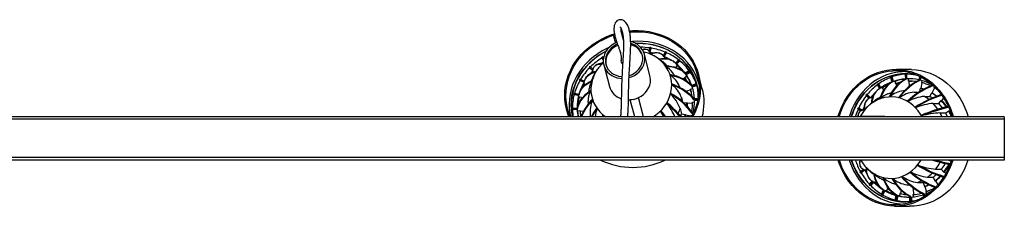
# Model space of a CAD drawing. Header units: millimetres. Extents: x 468 to 995, y 371 to 572.
# Tile 9 of 12: x 731 to 896, y 517 to 548. Entities that reach past the tile are written whole.
import ezdxf

# ---------------------------------------------------------------- set-up
doc = ezdxf.new("R2010")
doc.units = ezdxf.units.MM

msp = doc.modelspace()

# ---------------------------------------------------------------- linework, layer by layer
at = {"color": 7, "linetype": 'Continuous', "lineweight": 25}
for p, q in [((831.71, 546.07), (832.04, 544.81)), ((831.72, 546.06), (831.9, 546.09)), ((830.61, 545.78), (830.36, 545.71)), ((830.36, 545.71), (830.7, 544.4)), ((833.56, 544.65), (833.36, 544.63)), ((836.48, 538.96), (835.54, 542.53)), ((835.84, 543.36), (835.68, 543.39)), ((836.47, 543.7), (836.31, 543.07)), ((836.65, 543.67), (836.44, 542.9)), ((836.49, 542.85), (836.68, 543.56)), ((837.02, 542.75), (836.49, 542.85)), ((836.56, 542.58), (836.49, 542.85)), ((836.64, 542.53), (836.65, 542.52)), ((836.68, 543.56), (836.65, 543.67)), ((838.24, 542.64), (838.08, 542.7)), ((839.06, 542.97), (838.69, 542.32)), ((839.22, 542.9), (838.8, 542.19)), ((838.87, 542.14), (839.25, 542.78)), ((839.25, 542.78), (839.22, 542.9)), ((828.69, 541.22), (828.37, 541)), ((828.5, 541.95), (828.47, 542.06)), ((828.47, 542.06), (828.7, 541.75)), ((828.69, 541.69), (828.5, 541.95)), ((828.63, 542.16), (828.73, 542)), ((828.75, 542.1), (828.69, 542.06)), ((838.94, 541.87), (838.87, 542.14)), ((838.9, 541.81), (838.94, 541.87)), ((839.09, 541.8), (838.94, 541.87)), ((840.59, 541.19), (840.44, 541.31)), ((841.31, 541.64), (840.74, 541.06)), ((841.45, 541.54), (840.85, 540.94)), ((840.93, 540.88), (841.48, 541.42)), ((841.48, 541.42), (841.45, 541.54)), ((826.37, 540.25), (826.34, 540.36)), ((826.34, 540.36), (826.97, 539.87)), ((826.95, 539.79), (826.37, 540.25)), ((826.47, 540.49), (827, 540.05)), ((827.02, 539.54), (826.95, 539.79)), ((827.4, 540.69), (827.28, 540.57)), ((827.4, 539.57), (827.28, 539.38)), ((828.77, 540.75), (829.71, 537.18)), ((840.72, 540.34), (841, 540.61)), ((841, 540.61), (840.93, 540.88)), ((843.07, 539.82), (842.34, 539.36)), ((843.17, 539.68), (842.43, 539.24)), ((842.52, 539.16), (843.2, 539.57)), ((843.2, 539.57), (843.17, 539.68)), ((880.15, 539.98), (877.66, 540.02)), ((878.29, 539.61), (878.9, 539.71)), ((879.08, 539.24), (879.12, 538.37)), ((879.24, 539.25), (879.27, 538.38)), ((879.36, 539.25), (879.24, 539.25)), ((879.51, 539.25), (879.36, 539.25)), ((879.38, 538.45), (879.36, 539.25)), ((824.76, 538.14), (824.73, 538.25)), ((824.73, 538.25), (825.5, 537.93)), ((825.47, 537.84), (824.76, 538.14)), ((824.82, 538.4), (825.54, 538.08)), ((825.54, 537.57), (825.47, 537.84)), ((825.8, 538.64), (825.7, 538.49)), ((841.98, 538.43), (842.28, 538.6)), ((842.25, 538.69), (842.59, 538.9)), ((842.28, 538.6), (842.25, 538.69)), ((842.59, 538.9), (842.52, 539.16)), ((844.22, 537.61), (843.4, 537.34)), ((844.37, 538.47), (844.63, 537.91)), ((845.22, 536.78), (844.59, 539.19)), ((874.56, 537.62), (874.97, 536.88)), ((874.67, 537.62), (874.56, 537.62)), ((875.05, 536.94), (874.67, 537.62)), ((876.65, 538.73), (876.89, 537.9)), ((876.81, 538.78), (877.03, 537.95)), ((876.92, 538.78), (876.81, 538.78)), ((877.13, 538.02), (876.92, 538.78)), ((877.41, 538.01), (877.13, 538.02)), ((877.51, 537.63), (877.41, 538.01)), ((877.61, 537.63), (877.51, 537.63)), ((877.69, 537.3), (877.61, 537.63)), ((879.66, 538.44), (879.38, 538.45)), ((879.67, 538.04), (879.66, 538.44)), ((879.77, 538.04), (879.67, 538.04)), ((879.79, 537.2), (879.77, 538.04)), ((881.51, 538.87), (881.38, 538.18)), ((881.67, 538.8), (881.53, 538.14)), ((881.66, 538.21), (881.77, 538.74)), ((881.76, 536.89), (881.95, 537.79)), ((881.86, 537.81), (881.92, 538.14)), ((823.81, 536.03), (824.65, 535.89)), ((824.68, 536.01), (824.63, 535.81)), ((825.72, 537.5), (825.54, 537.57)), ((842.46, 536.38), (843.26, 536.63)), ((843.23, 536.72), (843.61, 536.84)), ((843.26, 536.63), (843.23, 536.72)), ((844.28, 537.46), (843.45, 537.2)), ((843.54, 537.11), (844.31, 537.34)), ((843.61, 536.84), (843.54, 537.11)), ((844.31, 537.34), (844.28, 537.46)), ((844.35, 537.2), (844.31, 537.34)), ((874.42, 537.52), (874.83, 536.81)), ((874.66, 536.7), (874.5, 536.59)), ((875.32, 536.94), (875.05, 536.94)), ((875.51, 536.6), (875.32, 536.94)), ((880.59, 536.23), (881.37, 536.22)), ((881.55, 536.34), (881.67, 536.89)), ((881.67, 536.89), (881.76, 536.89)), ((883.23, 535.51), (883.52, 536.12)), ((883.59, 537.48), (883.52, 537.33)), ((883.52, 536.12), (883.61, 536.11)), ((883.61, 536.11), (883.99, 536.91)), ((883.71, 537.37), (883.66, 537.25)), ((883.91, 536.95), (883.99, 537.12)), ((823.8, 535.75), (823.77, 535.87)), ((823.77, 535.87), (824.61, 535.74)), ((824.57, 535.64), (823.8, 535.75)), ((824.64, 535.37), (824.57, 535.64)), ((825.03, 535.31), (824.64, 535.37)), ((825.05, 535.22), (825.03, 535.31)), ((825.15, 535.2), (825.05, 535.22)), ((832.89, 534.94), (833.19, 534.95)), ((833.95, 532.1), (833.19, 534.96)), ((835.39, 532.1), (834.54, 535.32)), ((841.74, 535.35), (841.93, 534.59)), ((842.1, 534.45), (842.66, 534.49)), ((842.66, 534.49), (842.68, 534.4)), ((842.68, 534.4), (843.6, 534.46)), ((843.6, 534.56), (843.92, 534.58)), ((844.53, 535.17), (843.82, 535.11)), ((844.49, 535), (843.82, 534.96)), ((843.92, 534.85), (844.47, 534.89)), ((872.63, 534.83), (872.52, 534.69)), ((872.54, 535.71), (873.06, 535.18)), ((872.65, 535.84), (873.21, 535.25)), ((872.76, 535.84), (872.65, 535.84)), ((873.28, 535.3), (872.76, 535.84)), ((873.56, 535.29), (873.28, 535.3)), ((873.67, 535.42), (873.56, 535.29)), ((873.61, 535.24), (873.56, 535.29)), ((882.29, 535.52), (883.23, 535.51)), ((883.77, 534.34), (884.71, 534.33)), ((884.71, 534.33), (885.12, 534.83)), ((885.12, 534.83), (885.22, 534.83)), ((885.22, 534.83), (885.54, 535.22)), ((822.54, 533.38), (822.88, 532.1)), ((823.5, 533.54), (824.37, 533.6)), ((823.5, 533.38), (824.37, 533.45)), ((823.53, 533.26), (823.5, 533.38)), ((824.33, 533.33), (823.53, 533.26)), ((824.4, 533.06), (824.33, 533.33)), ((824.8, 533.1), (824.4, 533.06)), ((824.82, 533), (824.8, 533.1)), ((825.37, 533.05), (824.82, 533)), ((841.51, 533.52), (841.75, 532.61)), ((843.67, 532.65), (843.54, 532.67)), ((843.75, 532.8), (843.58, 532.82)), ((871.13, 533.41), (871.69, 533.09)), ((871.21, 533.57), (871.89, 533.16)), ((871.33, 533.57), (871.21, 533.57)), ((871.29, 532.71), (871.22, 532.57)), ((871.95, 533.2), (871.33, 533.57)), ((872.2, 533.68), (871.95, 533.2)), ((872.23, 533.19), (871.95, 533.2)), ((872.31, 533.25), (872.32, 533.26)), ((884.92, 532.76), (885.86, 532.75)), ((885.86, 532.75), (886.38, 533.12)), ((886.38, 533.12), (886.47, 533.11)), ((886.47, 533.11), (886.58, 533.19)), ((895.64, 532.1), (595.64, 532.1)), ((895.64, 531.7), (595.64, 531.7)), ((826.52, 532.36), (826.61, 532.1)), ((826.52, 532.36), (826.58, 532.1)), ((828.54, 532.1), (828.68, 532.41)), ((828.66, 532.1), (828.77, 532.34)), ((828.77, 532.34), (828.72, 532.1)), ((841.75, 532.61), (842.41, 532.5)), ((842.43, 532.43), (842.33, 532.1)), ((842.41, 532.5), (842.43, 532.41)), ((842.43, 532.41), (843.3, 532.26)), ((843.32, 532.35), (843.5, 532.31)), ((875.7, 532.14), (872.01, 532.2)), ((895.64, 532.1), (895.64, 531.7)), ((895.64, 531.7), (895.64, 525.3)), ((895.64, 525.3), (595.64, 525.3)), ((895.64, 524.9), (595.64, 524.9)), ((886.4, 524.9), (886.69, 524.73)), ((886.68, 524.74), (886.76, 524.9)), ((886.69, 524.73), (886.79, 524.73)), ((886.85, 524.9), (886.78, 524.73)), ((886.79, 524.73), (886.8, 524.73)), ((895.64, 525.3), (895.64, 524.9)), ((871.53, 522.91), (872.1, 523.31)), ((871.59, 523.86), (871.67, 523.72)), ((871.62, 522.75), (872.27, 523.23)), ((872.33, 523.19), (871.74, 522.75)), ((872.59, 523.18), (872.33, 523.19)), ((872.68, 523.56), (872.82, 523.4)), ((884.19, 523.37), (885.12, 523.35)), ((885.12, 523.35), (885.57, 522.9)), ((885.57, 522.9), (885.67, 522.89)), ((885.67, 522.89), (885.89, 522.67)), ((871.74, 522.75), (871.62, 522.75)), ((873.1, 520.76), (873.6, 521.37)), ((873.13, 521.77), (873.26, 521.64)), ((873.22, 520.64), (873.74, 521.29)), ((873.82, 521.23), (873.34, 520.64)), ((874.09, 521.23), (873.82, 521.23)), ((874.22, 521.38), (874.09, 521.23)), ((882.1, 521.13), (882.25, 521.19)), ((882.8, 522.03), (883.74, 522.02)), ((883.74, 522.02), (884.07, 521.45)), ((884.07, 521.45), (884.17, 521.45)), ((884.17, 521.45), (884.56, 520.77)), ((873.34, 520.64), (873.22, 520.64)), ((875.11, 519.15), (875.48, 519.92)), ((875.26, 519.07), (875.61, 519.84)), ((875.37, 519.98), (875.54, 519.88)), ((875.7, 519.78), (875.38, 519.07)), ((875.98, 519.78), (875.7, 519.78)), ((876.14, 520.13), (875.98, 519.78)), ((876.23, 520.13), (876.14, 520.13)), ((876.27, 520.22), (876.23, 520.13)), ((878.4, 519.86), (878.3, 519.31)), ((879.38, 520.77), (879.74, 520.8)), ((879.38, 520.77), (879.78, 520.76)), ((880.34, 520.29), (880.35, 520.07)), ((880.35, 520.08), (880.59, 520.1)), ((880.35, 520.07), (880.44, 520.07)), ((880.44, 520.07), (880.49, 519.13)), ((881.17, 521.15), (882.1, 521.13)), ((882.1, 521.13), (882.29, 520.48)), ((882.29, 520.48), (882.39, 520.48)), ((882.39, 520.48), (882.64, 519.61)), ((882.55, 519.58), (882.63, 519.3)), ((875.38, 519.07), (875.26, 519.07)), ((877.43, 518.18), (877.6, 519.03)), ((877.59, 518.14), (877.75, 519)), ((877.71, 518.14), (877.59, 518.14)), ((877.85, 518.93), (877.71, 518.14)), ((878.13, 518.92), (877.85, 518.93)), ((878.2, 519.31), (878.13, 518.92)), ((878.3, 519.31), (878.2, 519.31)), ((879.89, 517.97), (879.86, 518.8)), ((880.05, 517.99), (880.01, 518.8)), ((880.13, 518.73), (880.17, 518.01)), ((880.39, 519.13), (880.41, 518.75)), ((882.22, 518.78), (882.1, 519.22)), ((882.36, 518.87), (882.25, 519.28)), ((882.38, 519.21), (882.46, 518.94)), ((877.32, 517.22), (879.81, 517.18))]:
    msp.add_line(p, q, dxfattribs=at)
at = {"color": 7, "linetype": 'Continuous', "lineweight": 25, "flags": 128}
for points in [[(822.54, 533.38), (822.37, 534.16), (822.27, 534.95), (822.24, 535.75), (822.28, 536.55), (822.39, 537.35), (822.57, 538.14), (822.82, 538.92), (823.13, 539.69), (823.51, 540.43), (823.95, 541.15), (824.45, 541.84), (825, 542.49), (825.61, 543.11), (826.26, 543.68), (826.97, 544.21), (827.71, 544.69), (828.49, 545.12), (829.3, 545.49), (830.13, 545.81), (830.55, 545.94)], [(831.72, 546.24), (831.86, 546.27), (831.87, 546.27)], [(833.06, 546.44), (833.63, 546.48), (834.52, 546.49), (835.4, 546.44), (836.27, 546.32), (837.13, 546.14), (837.96, 545.91), (838.76, 545.61), (839.54, 545.26), (840.27, 544.85), (840.97, 544.39), (841.62, 543.87), (842.22, 543.32), (842.76, 542.71), (843.25, 542.07), (843.68, 541.39), (844.05, 540.69), (844.35, 539.95), (844.59, 539.19), (844.76, 538.41), (844.86, 537.63), (844.89, 536.83), (844.85, 536.03), (844.74, 535.23), (844.56, 534.43), (844.31, 533.65), (844, 532.89), (843.62, 532.14), (843.6, 532.1)], [(833.09, 546.26), (833.49, 546.29), (834.39, 546.31), (835.27, 546.27), (836.15, 546.16), (837.01, 545.99), (837.85, 545.75), (838.66, 545.45), (839.43, 545.1), (840.17, 544.69), (840.87, 544.22), (841.52, 543.71), (842.12, 543.14), (842.66, 542.53), (843.14, 541.88), (843.57, 541.2), (843.92, 540.48), (844.22, 539.74), (844.44, 538.97), (844.59, 538.19), (844.67, 537.39), (844.68, 536.59), (844.62, 535.78), (844.49, 534.98), (844.29, 534.19), (844.01, 533.41), (843.67, 532.65), (843.38, 532.1)], [(823.2, 532.1), (823.04, 532.51), (822.78, 533.26), (822.6, 534.04), (822.49, 534.83), (822.44, 535.63), (822.47, 536.44), (822.58, 537.24), (822.75, 538.04), (822.99, 538.82), (823.3, 539.59), (823.68, 540.34), (824.12, 541.06), (824.62, 541.76), (825.18, 542.41), (825.79, 543.03), (826.45, 543.6), (827.16, 544.13), (827.91, 544.6), (828.7, 545.03), (829.52, 545.39), (830.36, 545.7)], [(830.96, 544.51), (830.89, 544.48), (830.44, 544.27), (830.03, 544), (829.66, 543.68), (829.34, 543.32), (829.08, 542.93), (828.88, 542.51), (828.75, 542.07), (828.69, 541.63), (828.69, 541.18), (828.77, 540.75), (828.92, 540.33), (829.13, 539.94), (829.41, 539.58), (829.74, 539.26), (830.12, 539), (830.54, 538.78), (830.99, 538.63), (831.47, 538.53), (831.78, 538.51)], [(831.06, 544.21), (830.79, 544.09), (830.39, 543.85), (830.02, 543.57), (829.71, 543.24), (829.45, 542.88), (829.25, 542.49), (829.11, 542.09), (829.04, 541.67), (829.05, 541.25), (829.12, 540.84), (829.26, 540.44), (829.46, 540.08), (829.73, 539.75), (830.05, 539.46), (830.41, 539.22), (830.82, 539.03), (831.25, 538.9), (831.71, 538.84), (831.8, 538.83)], [(844.66, 537.53), (844.62, 537.69), (844.38, 538.44), (844.07, 539.17), (843.69, 539.87), (843.26, 540.54), (842.76, 541.17), (842.2, 541.76), (841.59, 542.3), (840.93, 542.8), (840.23, 543.24), (839.48, 543.63), (838.7, 543.96), (837.89, 544.23), (837.06, 544.44), (836.2, 544.59), (835.33, 544.67), (834.45, 544.7), (833.56, 544.65)], [(834.05, 544.36), (834.44, 544.37), (835.3, 544.35), (836.16, 544.27), (837, 544.12), (837.82, 543.91), (838.61, 543.64), (839.37, 543.31), (840.1, 542.92), (840.78, 542.48), (841.42, 541.99), (842.01, 541.45), (842.55, 540.87), (843.03, 540.25), (843.45, 539.59), (843.8, 538.9), (844.09, 538.18), (844.32, 537.44), (844.47, 536.68), (844.55, 535.91), (844.57, 535.43)], [(844.55, 535.32), (844.54, 535.89), (844.45, 536.66), (844.3, 537.42), (844.08, 538.16), (843.79, 538.88), (843.43, 539.57), (843.01, 540.23), (842.54, 540.85), (842, 541.43), (841.41, 541.97), (840.77, 542.46), (840.09, 542.9), (839.36, 543.28), (838.6, 543.61), (837.81, 543.88), (836.99, 544.09), (836.16, 544.24), (835.3, 544.33), (834.44, 544.35), (834.09, 544.34)], [(829.63, 543.65), (829.3, 543.5), (828.51, 543.09), (827.76, 542.63), (827.05, 542.11), (826.39, 541.55), (825.77, 540.95), (825.21, 540.31), (824.71, 539.63), (824.26, 538.92), (823.88, 538.18), (823.56, 537.42), (823.31, 536.65), (823.13, 535.86), (823.02, 535.06), (822.98, 534.27), (823.01, 533.47), (823.12, 532.69), (823.24, 532.1)], [(823.61, 532.1), (823.51, 532.55), (823.39, 533.32), (823.34, 534.09), (823.36, 534.87), (823.46, 535.65), (823.62, 536.43), (823.85, 537.19), (824.15, 537.94), (824.51, 538.67), (824.94, 539.37), (825.42, 540.04), (825.97, 540.67), (826.56, 541.27), (827.21, 541.82), (827.9, 542.33), (828.63, 542.79), (829.17, 543.08)], [(829.14, 543.03), (828.64, 542.76), (827.91, 542.31), (827.22, 541.8), (826.58, 541.25), (825.98, 540.65), (825.44, 540.02), (824.96, 539.35), (824.53, 538.65), (824.17, 537.92), (823.87, 537.18), (823.64, 536.42), (823.48, 535.64), (823.39, 534.87), (823.36, 534.09), (823.41, 533.31), (823.53, 532.55), (823.64, 532.08)], [(831.13, 544.01), (830.84, 543.88), (830.44, 543.65), (830.08, 543.37), (829.76, 543.04), (829.5, 542.68), (829.3, 542.29), (829.17, 541.88), (829.1, 541.46), (829.1, 541.04), (829.15, 540.73)], [(833, 538.65), (833.42, 538.79), (833.87, 539.01), (834.28, 539.28), (834.65, 539.59), (834.97, 539.95), (835.23, 540.34), (835.43, 540.76), (835.56, 541.2), (835.63, 541.65), (835.62, 542.09), (835.54, 542.53)], [(836.99, 532.1), (837.48, 532.43), (838.01, 532.86), (838.49, 533.34), (838.91, 533.86), (839.28, 534.41), (839.58, 534.99), (839.82, 535.59), (839.99, 536.2), (840.09, 536.83), (840.12, 537.46), (840.08, 538.08), (839.96, 538.69), (839.78, 539.28), (839.53, 539.85), (839.21, 540.39), (838.83, 540.9), (838.4, 541.36), (837.91, 541.78), (837.37, 542.14), (836.79, 542.46), (836.17, 542.71), (835.52, 542.91), (835.4, 542.94)], [(838.8, 542.19), (838.61, 542.4), (838.38, 542.56), (838.14, 542.67), (837.88, 542.74), (837.59, 542.76), (837.29, 542.73), (836.97, 542.65), (836.64, 542.53)], [(828.69, 541.17), (828.48, 540.97), (828.03, 540.47), (827.63, 539.94), (827.3, 539.37), (827.03, 538.78), (826.82, 538.18), (826.69, 537.55), (826.62, 536.93), (826.63, 536.3), (826.71, 535.69), (826.86, 535.08), (827.07, 534.5), (827.36, 533.94), (827.71, 533.42), (828.12, 532.94), (828.58, 532.5), (829.09, 532.1), (829.1, 532.1)], [(826.97, 539.87), (827.02, 540.12), (827.11, 540.35), (827.24, 540.53), (827.41, 540.68), (827.61, 540.8), (827.85, 540.87), (828.12, 540.91), (828.43, 540.91)], [(833.01, 538.98), (833.09, 539.01), (833.52, 539.19), (833.93, 539.42), (834.29, 539.7), (834.6, 540.03), (834.86, 540.39), (835.06, 540.78), (835.2, 541.19), (835.27, 541.61), (835.26, 542.03), (835.19, 542.44)], [(840.44, 541.31), (840.21, 541.46), (839.91, 541.61), (839.58, 541.72), (839.22, 541.79), (838.83, 541.81), (838.41, 541.79), (837.97, 541.73)], [(840.85, 540.94), (840.61, 541.18), (840.33, 541.37), (840.02, 541.52), (839.69, 541.64), (839.32, 541.7), (838.92, 541.73), (838.5, 541.72), (838.05, 541.66)], [(839.81, 541.65), (839.32, 541.92), (838.87, 542.14)], [(825.5, 537.93), (825.58, 538.22), (825.71, 538.5), (825.88, 538.75), (826.1, 538.97), (826.36, 539.16), (826.67, 539.32), (827.02, 539.46), (827.4, 539.57)], [(826.95, 539.79), (826.54, 539.35), (826.52, 539.33)], [(842.34, 539.36), (842.07, 539.63), (841.75, 539.87), (841.4, 540.07), (841.01, 540.24), (840.58, 540.37), (840.12, 540.47), (839.62, 540.54), (839.09, 540.56)], [(842.43, 539.24), (842.16, 539.51), (841.84, 539.75), (841.48, 539.95), (841.09, 540.13), (840.66, 540.27), (840.19, 540.37), (839.69, 540.44), (839.15, 540.48)], [(867.87, 532.1), (867.92, 532.28), (868.21, 533.12), (868.56, 533.92), (868.95, 534.7), (869.41, 535.44), (869.91, 536.13), (870.46, 536.78), (871.05, 537.38), (871.68, 537.93), (872.35, 538.41), (873.05, 538.84), (873.78, 539.2), (874.52, 539.5), (875.29, 539.74), (876.07, 539.9), (876.86, 539.99), (877.66, 540.02), (878.45, 539.97), (879.24, 539.85), (880.02, 539.67), (880.78, 539.41), (881.52, 539.09), (882.23, 538.71), (882.92, 538.26), (883.57, 537.75), (884.19, 537.19), (884.76, 536.57), (885.29, 535.91), (885.77, 535.2), (886.2, 534.45), (886.58, 533.66), (886.9, 532.84), (887.14, 532.1)], [(868.06, 532.1), (868.06, 532.1), (868.34, 532.95), (868.68, 533.76), (869.08, 534.54), (869.53, 535.29), (870.03, 535.99), (870.58, 536.64), (871.18, 537.24), (871.81, 537.79), (872.48, 538.27), (873.19, 538.7), (873.92, 539.06), (874.68, 539.35), (875.45, 539.57), (876.24, 539.72), (877.03, 539.8), (877.83, 539.81), (878.63, 539.75), (879.42, 539.61), (880.19, 539.41), (880.95, 539.13), (881.69, 538.79), (882.4, 538.38), (883.07, 537.9), (883.72, 537.37), (884.32, 536.78), (884.88, 536.14), (885.39, 535.45), (885.84, 534.72), (886.25, 533.95), (886.6, 533.14), (886.89, 532.3), (886.95, 532.1)], [(879.28, 539.64), (879.11, 539.64), (878.32, 539.61), (877.54, 539.51), (876.76, 539.34), (876, 539.09), (875.26, 538.78), (874.54, 538.41), (873.86, 537.97), (873.2, 537.46), (872.59, 536.91), (872.01, 536.29), (871.48, 535.63), (871, 534.92), (870.57, 534.17), (870.2, 533.39), (869.89, 532.57), (869.73, 532.1)], [(870.07, 532.1), (870.19, 532.46), (870.5, 533.26), (870.87, 534.03), (871.29, 534.76), (871.77, 535.45), (872.29, 536.1), (872.86, 536.69), (873.46, 537.23), (874.11, 537.72), (874.79, 538.14), (875.49, 538.5), (876.22, 538.8), (876.97, 539.02), (877.73, 539.18), (878.5, 539.27), (879.28, 539.28), (880.05, 539.23), (880.81, 539.1), (881.28, 538.99)], [(881.38, 538.94), (880.82, 539.08), (880.06, 539.21), (879.28, 539.26), (878.51, 539.25), (877.74, 539.16), (876.98, 539), (876.24, 538.78), (875.51, 538.48), (874.8, 538.12), (874.13, 537.7), (873.48, 537.22), (872.88, 536.68), (872.31, 536.08), (871.79, 535.44), (871.32, 534.75), (870.89, 534.02), (870.53, 533.25), (870.22, 532.45), (870.1, 532.1)], [(880.15, 539.98), (880.94, 539.93), (881.73, 539.82), (882.5, 539.63), (883.27, 539.38), (884.01, 539.06), (884.72, 538.67), (885.41, 538.22), (886.06, 537.72), (886.68, 537.15), (887.25, 536.54), (887.78, 535.87), (888.26, 535.16), (888.69, 534.41), (889.07, 533.62), (889.39, 532.81), (889.61, 532.1)], [(824.61, 535.74), (824.71, 536.08), (824.86, 536.41), (825.07, 536.73), (825.32, 537.03), (825.62, 537.31), (825.96, 537.58), (826.35, 537.82), (826.79, 538.05)], [(824.68, 536.01), (824.75, 536.23), (824.9, 536.56), (825.1, 536.87), (825.35, 537.16), (825.65, 537.44), (825.99, 537.7), (826.38, 537.93), (826.81, 538.15)], [(834.55, 535.31), (834.99, 535.55), (835.39, 535.84), (835.74, 536.18), (836.03, 536.56), (836.27, 536.97), (836.44, 537.4), (836.54, 537.85), (836.57, 538.3), (836.53, 538.74), (836.48, 538.96)], [(843.4, 537.34), (843.1, 537.65), (842.76, 537.94), (842.37, 538.21), (841.94, 538.45), (841.47, 538.67), (840.96, 538.86), (840.41, 539.02), (839.82, 539.16)], [(843.45, 537.2), (843.15, 537.51), (842.81, 537.8), (842.42, 538.07), (841.99, 538.32), (841.51, 538.54), (841, 538.74), (840.45, 538.91), (839.86, 539.06)], [(843.82, 535.11), (843.51, 535.47), (843.16, 535.82), (842.76, 536.15), (842.32, 536.47), (841.83, 536.78), (841.3, 537.07), (840.73, 537.35), (840.12, 537.61)], [(842.68, 538), (842.31, 538.61), (842.25, 538.69)], [(842.27, 538.61), (842.33, 538.53), (842.64, 538.03)], [(876.89, 537.9), (876.56, 537.71), (876.24, 537.47), (875.95, 537.18), (875.69, 536.85), (875.44, 536.47), (875.22, 536.05), (875.03, 535.59), (874.86, 535.09)], [(877.03, 537.95), (876.7, 537.76), (876.38, 537.52), (876.09, 537.23), (875.81, 536.9), (875.56, 536.52), (875.34, 536.09), (875.14, 535.63), (874.96, 535.13)], [(879.12, 538.37), (878.74, 538.17), (878.37, 537.92), (878.01, 537.62), (877.66, 537.27), (877.33, 536.87), (877, 536.43), (876.7, 535.95), (876.41, 535.42)], [(879.27, 538.38), (878.89, 538.18), (878.51, 537.92), (878.15, 537.62), (877.8, 537.27), (877.45, 536.88), (877.13, 536.44), (876.81, 535.95), (876.51, 535.42)], [(878.29, 537.86), (877.6, 537.66), (877.51, 537.63)], [(877.6, 537.63), (877.69, 537.66), (878.25, 537.82)], [(881.38, 538.18), (880.96, 537.98), (880.53, 537.73), (880.1, 537.44), (879.66, 537.1), (879.24, 536.71), (878.81, 536.28), (878.39, 535.8), (877.98, 535.28)], [(881.53, 538.14), (881.1, 537.94), (880.67, 537.7), (880.23, 537.4), (879.8, 537.06), (879.36, 536.68), (878.93, 536.25), (878.5, 535.77), (878.08, 535.26)], [(879.97, 538.45), (879.94, 538.45), (879.66, 538.44)], [(879.76, 538.04), (879.82, 538.05), (880.14, 538.05)], [(824.37, 533.6), (824.47, 533.99), (824.63, 534.38), (824.84, 534.76), (825.1, 535.14), (825.41, 535.51), (825.76, 535.87), (826.17, 536.22), (826.62, 536.56)], [(824.37, 533.45), (824.48, 533.84), (824.64, 534.23), (824.84, 534.62), (825.1, 535), (825.41, 535.38), (825.77, 535.75), (826.17, 536.11), (826.62, 536.46)], [(825.54, 537.57), (825.29, 537.11), (825.27, 537.07)], [(843.82, 534.96), (843.52, 535.32), (843.17, 535.67), (842.77, 536.01), (842.32, 536.34), (841.83, 536.65), (841.3, 536.95), (840.73, 537.24), (840.12, 537.51)], [(841.48, 536.98), (841.45, 537.1), (841.43, 537.14)], [(843.25, 536.64), (843.27, 536.57), (843.36, 536.27)], [(843.7, 536.55), (843.7, 536.57), (843.61, 536.84)], [(874, 536.08), (873.61, 535.67), (873.28, 535.3)], [(874.5, 536.59), (874.29, 536.41), (874.07, 536.16), (873.87, 535.87), (873.71, 535.54), (873.59, 535.17), (873.49, 534.76), (873.44, 534.32)], [(874.97, 536.88), (874.67, 536.71), (874.41, 536.5), (874.18, 536.25), (873.99, 535.95), (873.82, 535.62), (873.69, 535.24), (873.59, 534.83), (873.52, 534.39)], [(878.96, 536.43), (878.83, 536.43), (878.79, 536.42)], [(881.14, 536.07), (880.8, 536.18), (880.59, 536.23)], [(882.18, 536.72), (881.7, 536.87), (881.66, 536.88)], [(881.71, 536.89), (882.13, 536.77), (882.22, 536.74)], [(883.59, 536.11), (884.01, 535.84), (884.39, 535.57)], [(825.03, 535.31), (824.98, 535.1), (824.94, 534.92)], [(825, 535), (825, 535.01), (825.05, 535.22)], [(841.72, 534.77), (841.74, 535.14), (841.74, 535.35)], [(842.63, 533.95), (842.64, 534.45), (842.64, 534.49)], [(842.67, 534.44), (842.67, 534.01), (842.66, 533.92)], [(881.92, 532.1), (881.65, 532.56), (881.27, 533.11), (880.84, 533.61), (880.36, 534.06), (879.85, 534.46), (879.3, 534.78), (878.72, 535.05), (878.13, 535.25), (877.52, 535.37), (876.9, 535.43), (876.28, 535.41), (875.66, 535.32), (875.06, 535.16), (874.47, 534.93), (873.9, 534.63), (873.37, 534.27), (872.87, 533.85), (872.41, 533.38), (872, 532.85), (871.64, 532.28), (871.58, 532.17)], [(873.21, 535.25), (872.96, 535.12), (872.74, 534.95), (872.57, 534.74), (872.43, 534.51), (872.34, 534.24), (872.29, 533.94), (872.28, 533.61), (872.31, 533.25)], [(883.06, 534.99), (882.62, 535.32), (882.29, 535.52)], [(883.62, 535.26), (883.56, 535.3), (883.23, 535.51)], [(884.55, 533.36), (884.15, 533.91), (883.77, 534.34)], [(885.32, 533.59), (885.09, 533.89), (884.71, 534.33)], [(822.99, 532.1), (822.78, 532.62), (822.54, 533.38)], [(823.14, 532.25), (823.11, 532.58), (823.09, 532.86)], [(824.4, 533.06), (824.42, 532.69), (824.5, 532.1)], [(838.96, 532.1), (838.69, 532.46), (838.23, 533.08)], [(839.11, 532.1), (838.78, 532.55), (838.31, 533.16)], [(841.2, 532.64), (841.4, 533.15), (841.51, 533.52)], [(871.23, 533.35), (871.02, 532.85), (870.75, 532.1)], [(885.25, 532.1), (884.95, 532.72), (884.92, 532.76)], [(886.18, 532.1), (885.88, 532.71), (885.86, 532.75)], [(886.46, 533.11), (886.78, 532.48), (886.94, 532.1)], [(841.61, 532.17), (841.63, 532.24), (841.75, 532.61)], [(842.27, 532.1), (842.36, 532.38), (842.4, 532.5)], [(843.25, 532.1), (843.32, 532.34), (843.32, 532.35)], [(872.01, 532.2), (871.57, 532.17), (871.23, 532.1)], [(872.71, 532.1), (872.45, 532.16), (872.01, 532.2)], [(876.16, 532.1), (875.92, 532.13), (875.7, 532.14)], [(877.32, 517.22), (876.53, 517.26), (875.74, 517.38), (874.97, 517.57), (874.21, 517.82), (873.47, 518.14), (872.75, 518.53), (872.06, 518.98), (871.41, 519.48), (870.8, 520.05), (870.22, 520.66), (869.69, 521.33), (869.21, 522.04), (868.78, 522.79), (868.4, 523.57), (868.08, 524.39), (867.92, 524.9)], [(886.86, 524.92), (886.78, 524.66), (886.46, 523.83), (886.09, 523.03), (885.66, 522.27), (885.18, 521.55), (884.65, 520.88), (884.08, 520.25), (883.46, 519.68), (882.8, 519.17), (882.11, 518.72), (881.39, 518.33), (880.64, 518.01), (879.88, 517.75), (879.09, 517.57), (878.3, 517.46), (877.5, 517.42), (876.71, 517.45), (875.91, 517.55), (875.13, 517.73), (874.37, 517.97), (873.62, 518.29), (872.9, 518.67), (872.2, 519.11), (871.55, 519.62), (870.93, 520.18), (870.35, 520.8), (869.82, 521.47), (869.34, 522.18), (868.91, 522.94), (868.53, 523.73), (868.22, 524.56), (868.11, 524.9)], [(869.77, 524.9), (869.82, 524.73), (870.13, 523.91), (870.49, 523.12), (870.9, 522.37), (871.37, 521.65), (871.89, 520.98), (872.45, 520.36), (873.06, 519.8), (873.71, 519.29), (874.39, 518.84), (875.1, 518.45), (875.83, 518.13), (876.59, 517.88), (877.36, 517.7), (878.15, 517.59), (878.93, 517.54), (878.95, 517.54)], [(880.98, 518.14), (880.7, 518.08), (879.93, 517.96), (879.16, 517.91), (878.38, 517.93), (877.61, 518.02), (876.85, 518.18), (876.11, 518.41), (875.38, 518.71), (874.68, 519.07), (874.01, 519.5), (873.37, 519.99), (872.77, 520.54), (872.2, 521.13), (871.69, 521.78), (871.22, 522.48), (870.81, 523.21), (870.45, 523.98), (870.15, 524.79), (870.11, 524.9)], [(870.14, 524.9), (870.17, 524.79), (870.48, 523.99), (870.83, 523.22), (871.25, 522.49), (871.71, 521.8), (872.23, 521.15), (872.79, 520.55), (873.39, 520.01), (874.03, 519.52), (874.7, 519.09), (875.4, 518.73), (876.12, 518.43), (876.87, 518.2), (877.62, 518.04), (878.39, 517.95), (879.16, 517.93), (879.94, 517.98), (880.7, 518.1), (881.07, 518.18)], [(872.27, 523.23), (872.04, 523.35), (871.85, 523.49), (871.7, 523.67), (871.6, 523.87), (871.55, 524.09), (871.54, 524.34), (871.57, 524.61), (871.65, 524.91)], [(871.66, 524.9), (871.97, 524.41), (872.38, 523.89), (872.83, 523.41), (873.33, 522.99), (873.86, 522.63), (874.42, 522.33), (875.01, 522.1), (875.61, 521.94), (876.23, 521.85), (876.85, 521.83), (877.47, 521.88), (878.08, 522.01), (878.67, 522.2), (879.25, 522.47), (879.8, 522.8), (880.32, 523.19), (880.8, 523.63), (881.23, 524.14), (881.62, 524.68), (881.75, 524.9)], [(887.04, 524.9), (886.77, 524.12), (886.43, 523.31), (886.03, 522.53), (885.58, 521.8), (885.07, 521.1), (884.53, 520.45), (883.93, 519.85), (883.3, 519.31), (882.63, 518.82), (881.94, 518.39), (881.21, 518.03), (880.46, 517.73), (879.69, 517.5), (878.91, 517.34), (878.12, 517.24), (877.32, 517.22)], [(889.54, 524.9), (889.26, 524.08), (888.92, 523.27), (888.52, 522.5), (888.07, 521.76), (887.56, 521.07), (887.02, 520.42), (886.42, 519.82), (885.79, 519.27), (885.12, 518.78), (884.42, 518.36), (883.7, 517.99), (882.95, 517.69), (882.18, 517.46), (881.4, 517.3), (880.61, 517.21), (879.81, 517.18)], [(872.33, 523.19), (872.65, 522.67), (872.67, 522.65)], [(873.74, 521.29), (873.48, 521.45), (873.25, 521.65), (873.06, 521.88), (872.9, 522.15), (872.79, 522.45), (872.71, 522.79), (872.67, 523.16), (872.68, 523.56)], [(875.37, 519.98), (875.18, 520.11), (874.9, 520.35), (874.66, 520.62), (874.44, 520.94), (874.25, 521.3), (874.1, 521.7), (873.97, 522.14), (873.88, 522.62)], [(875.61, 519.84), (875.31, 520.04), (875.03, 520.27), (874.78, 520.55), (874.56, 520.87), (874.37, 521.24), (874.2, 521.64), (874.07, 522.08), (873.97, 522.56)], [(874.09, 521.23), (874.47, 520.87), (874.5, 520.84)], [(877.6, 519.03), (877.26, 519.24), (876.93, 519.5), (876.61, 519.8), (876.32, 520.15), (876.05, 520.55), (875.79, 520.99), (875.56, 521.47), (875.35, 522)], [(877.75, 519), (877.4, 519.21), (877.07, 519.46), (876.75, 519.77), (876.45, 520.12), (876.17, 520.52), (875.91, 520.96), (875.67, 521.45), (875.46, 521.97)], [(879.86, 518.8), (879.47, 519.01), (879.08, 519.27), (878.7, 519.58), (878.32, 519.94), (877.95, 520.35), (877.6, 520.8), (877.25, 521.3), (876.92, 521.83)], [(880.01, 518.8), (879.62, 519.02), (879.22, 519.28), (878.83, 519.59), (878.45, 519.95), (878.08, 520.36), (877.72, 520.81), (877.37, 521.3), (877.03, 521.84)], [(882.1, 519.22), (881.66, 519.43), (881.21, 519.68), (880.76, 519.98), (880.3, 520.32), (879.84, 520.71), (879.39, 521.14), (878.93, 521.62), (878.48, 522.13)], [(882.25, 519.28), (881.8, 519.48), (881.35, 519.73), (880.89, 520.03), (880.43, 520.37), (879.97, 520.76), (879.5, 521.18), (879.04, 521.66), (878.58, 522.17)], [(881.17, 521.15), (881.78, 521.41), (881.84, 521.44)], [(883.74, 522.02), (883.88, 522.12), (884.28, 522.46)], [(884.07, 521.46), (884.42, 521.73), (884.95, 522.21)], [(876.14, 520.13), (876.33, 520.03), (876.49, 519.94)], [(876.43, 520.02), (876.41, 520.03), (876.22, 520.13)], [(880.6, 520.09), (880.36, 520.08), (880.35, 520.08)], [(882.29, 520.49), (882.61, 520.62), (882.98, 520.79)], [(878.57, 517.49), (878.25, 517.55), (877.97, 517.6)]]:
    msp.add_lwpolyline(points, dxfattribs=at)
at = {"color": 7, "linetype": 'Continuous', "lineweight": 25}
for centre, radius, start, end in [((832.6, 541.67), 3.07, 16.3426, 77.4282), ((832.56, 541.66), 2.75, 16.3531, 75.058), ((832.6, 541.45), 2.76, 18.7404, 76.0585), ((834.75, 532.19), 11.52, 81.5763, 89.3418), ((835.6, 542.65), 0.745, 83.2445, 120.9527), ((835.71, 542.56), 0.802, 25.3873, 124.8889), ((834.76, 532.56), 11.26, 80.3348, 81.2617), ((837.46, 540.92), 1.89, 70.7462, 119.1427), ((833.95, 536.48), 6.61, 66.0345, 67.0136), ((834.86, 532.83), 10.88, 67.5683, 80.3918), ((835.01, 533.42), 10.37, 66.0345, 67.0136), ((835.23, 533.71), 9.93, 52.5992, 66.1235), ((834.44, 532.3), 11.33, 121.6098, 134.1678), ((828.28, 539.62), 1.39, 80.7751, 129.6244), ((833.38, 536.06), 6.93, 134.6135, 135.5619), ((834.58, 532.15), 11.64, 120.7486, 121.6551), ((832.11, 541.41), 0.48, 158.8753, 245.6057), ((834.25, 536.99), 6.02, 50.8503, 51.892), ((837.06, 539.53), 2.35, 50.9835, 64.9194), ((835.48, 534.2), 9.45, 50.8503, 51.892), ((835.77, 534.38), 9.06, 36.6534, 50.949), ((833.77, 532.96), 10.39, 135.4482, 148.6473), ((827.78, 537.27), 2.42, 97.6554, 145.3267), ((834.11, 532.74), 10.88, 134.6135, 135.5619), ((832.91, 536.42), 6.34, 149.236, 150.2431), ((834.58, 537.3), 5.57, 34.7568, 35.8542), ((837.63, 537.66), 3.2, 35.1696, 61.6699), ((835.64, 534.36), 8.39, 36.7149, 50.9454), ((835.63, 534.01), 8.51, 42.7049, 50.8888), ((835.83, 534.66), 8.03, 34.7568, 35.8542), ((835.99, 534.7), 8.74, 34.7568, 35.8542), ((836.19, 534.69), 8.54, 19.9792, 34.8048), ((879.6, 530.84), 8.41, 92.4214, 93.5473), ((833, 533.41), 9.49, 150.1347, 164.0362), ((833.08, 533.47), 8.78, 150.1308, 163.9872), ((833.37, 533.31), 9.95, 149.236, 150.2431), ((829.07, 536.51), 2.75, 145.9788, 165.6788), ((832.41, 536.63), 5.8, 164.7829, 165.852), ((834.76, 537.4), 5.36, 18.0223, 19.1482), ((837.76, 535.73), 3.93, 20.9519, 57.7881), ((834.68, 537.39), 5.44, 1.1723, 2.2871), ((836.04, 534.65), 7.9, 20.0411, 34.8066), ((836.08, 534.37), 7.93, 22.0736, 34.7876), ((836.28, 534.85), 8.41, 18.0223, 19.1482), ((880.01, 529.9), 9.45, 125.2494, 126.2912), ((879.92, 530.23), 9.06, 111.0525, 125.3481), ((879.9, 530.1), 8.39, 111.1141, 125.3445), ((879.67, 530.52), 8.74, 109.1559, 110.2534), ((879.67, 530.37), 8.03, 109.1559, 110.2534), ((879.73, 530.72), 8.54, 94.3783, 109.204), ((879.73, 530.56), 7.9, 94.4402, 109.2057), ((880.01, 530.53), 7.93, 96.4727, 109.1868), ((879.6, 530.66), 7.73, 92.4214, 93.5473), ((879.71, 530.66), 7.79, 77.5032, 92.4104), ((879.99, 530.59), 7.46, 82.4524, 92.4207), ((879.58, 530.54), 7.84, 75.5714, 76.6862), ((879.63, 530.36), 8.1, 60.9124, 75.5106), ((879.93, 530.33), 7.73, 63.8032, 75.5329), ((832.58, 533.64), 9.09, 164.7829, 165.852), ((829.64, 534.67), 3.51, 149.3896, 181.6374), ((832.06, 536.68), 5.44, 181.1723, 182.2871), ((832.61, 538.01), 3.02, 195.9835, 252.3318), ((834.33, 537.44), 5.8, 344.7829, 345.852), ((833.96, 525.58), 12.03, 36.9802, 60.1741), ((837.01, 533.5), 5.07, 21.4219, 52.2432), ((836.14, 534.41), 7.46, 8.0533, 18.0216), ((836.1, 534.81), 7.73, 18.0223, 19.1482), ((836.13, 534.7), 7.79, 3.104, 18.0113), ((836.31, 534.46), 9.21, 345.1109, 14.5906), ((880.43, 529.53), 9.93, 126.9983, 140.5226), ((880.24, 529.99), 8.51, 117.104, 125.2879), ((879.15, 532.51), 3.93, 95.351, 132.1872), ((881.11, 531.19), 5.07, 95.821, 126.6423), ((887.91, 526.12), 12.03, 111.3794, 134.5732), ((888.08, 525.77), 12.3, 111.0788, 133.8698), ((879.71, 529.73), 7.42, 51.518, 59.1563), ((879.38, 530.08), 8.35, 59.182, 60.2511), ((879.71, 529.91), 8.21, 53.8474, 59.1699), ((832.32, 533.6), 8.79, 165.7789, 180.3399), ((832.44, 533.64), 8.12, 165.7703, 180.2874), ((832.57, 533.36), 8.18, 165.8055, 177.2231), ((832.7, 529.02), 8.35, 134.2022, 158.4023), ((833.04, 528.78), 8.67, 134.9983, 157.5019), ((830.87, 532.99), 4.4, 154.1161, 188.2465), ((831.98, 536.67), 5.36, 198.0223, 199.1482), ((832.88, 538.88), 3.94, 281.743, 287.7819), ((833.83, 537.65), 6.34, 329.236, 330.2431), ((824.57, 518.13), 21.94, 39.5517, 47.9111), ((831.67, 528.33), 9.74, 22.7758, 38.6405), ((825.33, 518.61), 21.18, 39.5425, 48.6173), ((833.67, 525.32), 12.3, 36.6797, 59.4707), ((835.25, 531.11), 6.7, 21.0756, 45.8507), ((835.87, 534.4), 7.73, 349.404, 1.1338), ((835.82, 534.69), 8.1, 346.5133, 1.1115), ((835.98, 534.8), 7.84, 1.1723, 2.2871), ((881.17, 528.93), 10.88, 141.9674, 154.7909), ((874.08, 533.61), 1.89, 145.1454, 193.5419), ((880.64, 529.24), 10.37, 140.4336, 141.4127), ((877, 529.47), 6.02, 125.2494, 126.2912), ((875.31, 532.85), 2.35, 125.3826, 139.3186), ((876.79, 529.86), 5.57, 109.1559, 110.2534), ((877.26, 532.91), 3.2, 109.5687, 136.069), ((876.74, 530.07), 5.36, 92.4214, 93.5473), ((876.72, 529.99), 5.44, 75.5714, 76.6862), ((876.59, 529.66), 5.8, 59.182, 60.2511), ((882.93, 528.85), 6.7, 95.4747, 120.2499), ((890.46, 519.25), 17.4, 107.8527, 123.8973), ((890.62, 518.65), 17.88, 107.5944, 123.1852), ((884.5, 525.11), 9.26, 94.5064, 113.2918), ((879.18, 529.17), 8.19, 34.0378, 43.5938), ((879.25, 529.15), 8.23, 34.236, 43.6532), ((832.04, 533.72), 8.54, 181.1723, 182.2871), ((831.99, 533.6), 8.46, 182.2783, 190.2214), ((832.14, 533.64), 7.82, 182.2738, 191.385), ((832.21, 533.76), 7.84, 181.1723, 182.2871), ((832.3, 533.4), 7.51, 182.2781, 189.9517), ((832.33, 533.31), 7.51, 182.2787, 189.3015), ((839.62, 525.36), 14.58, 145.6234, 152.4807), ((840.12, 525.19), 15, 146.3074, 152.5615), ((834.52, 531.22), 7.24, 161.6346, 173.0771), ((832.16, 536.77), 5.57, 214.7568, 215.8542), ((833.36, 538.01), 6.93, 314.6135, 315.5619), ((820.85, 522.81), 20.19, 27.3862, 30.5634), ((835.48, 534.86), 8.35, 344.7829, 345.852), ((881.4, 528.76), 11.26, 154.734, 155.6608), ((872.03, 532.37), 0.802, 99.7865, 199.288), ((877.4, 529.04), 6.61, 140.4336, 141.4127), ((876.25, 529.24), 6.34, 43.6351, 44.6422), ((892.83, 506.37), 28.23, 103.3603, 113.033), ((892.93, 505.25), 29.19, 102.9879, 112.3322), ((885.68, 518.82), 13.97, 93.092, 105.952), ((878.59, 528.8), 8.89, 21.7656, 28.9835), ((832.49, 537.08), 6.02, 230.8503, 231.892), ((871.91, 532.28), 0.74, 157.5904, 194.6167), ((875.77, 528.88), 6.93, 29.0126, 29.961), ((833.61, 536.02), 12.35, 244.2507, 295.7493), ((881.5, 528.36), 11.26, 197.8933, 208.5968), ((872.81, 524.41), 1.34, 158.8379, 204.4821), ((893.04, 554.32), 30.87, 252.3873, 257.9317), ((892.95, 554.91), 31.27, 253.6905, 258.3542), ((878.02, 528.28), 7.88, 321.4657, 331.6016), ((881.05, 528.19), 10.88, 209.0126, 209.961), ((874.99, 523.31), 2.42, 172.0545, 219.7258), ((877.19, 528.02), 6.34, 223.6351, 224.6422), ((876.43, 527.79), 6.02, 305.2494, 306.2912), ((889.21, 533.4), 14.04, 228.5467, 248.7895), ((889.4, 533.85), 14.41, 229.2663, 248.9456), ((883.71, 529.68), 7.7, 241.1638, 263.2205), ((876.03, 528.22), 6.61, 320.4336, 321.4127), ((891.86, 542.04), 20.99, 239.2492, 252.3996), ((892.02, 542.8), 21.61, 239.9586, 252.7152), ((885.25, 534.29), 10.98, 248.3137, 264.4111), ((878.98, 528.25), 7.86, 321.4574, 329.9546), ((878.85, 528.25), 8.58, 321.4762, 331.6359), ((878.99, 528.22), 8.54, 321.3863, 331.533), ((880.75, 527.92), 10.39, 209.8474, 223.0464), ((880.07, 527.39), 8.78, 224.5299, 238.3864), ((876.85, 527.59), 5.8, 239.182, 240.2511), ((876.07, 524.35), 2.75, 220.3779, 240.0779), ((876.71, 527.27), 5.44, 255.5714, 256.6862), ((877.99, 524.4), 3.51, 223.7887, 256.0365), ((876.7, 527.19), 5.36, 272.4214, 273.5473), ((879.94, 525.14), 4.4, 228.5153, 262.6456), ((876.65, 527.39), 5.57, 289.1559, 290.2534), ((881.91, 526.83), 5.73, 234.488, 262.5696), ((878.57, 527.79), 7.15, 306.3274, 314.9842), ((879.58, 527.69), 7.74, 306.202, 314.706), ((880.3, 527.63), 9.95, 223.6351, 224.6422), ((880.11, 527.3), 9.49, 224.5338, 238.4353), ((879.74, 526.82), 8.12, 240.1694, 254.6865), ((880.04, 526.87), 8.18, 240.2047, 251.6223), ((879.93, 527.12), 7.07, 290.02, 295.9648), ((879.52, 526.95), 8.25, 290.2804, 298.7643), ((879.78, 527.07), 7.99, 290.3112, 302.397), ((879.77, 526.96), 9.09, 239.182, 240.2511), ((879.75, 526.69), 8.79, 240.178, 254.739), ((879.56, 526.45), 8.54, 255.5714, 256.6862), ((879.56, 526.63), 7.84, 255.5714, 256.6862), ((879.65, 526.37), 8.45, 256.6755, 266.9273), ((879.65, 526.51), 7.8, 256.6626, 271.5512), ((879.93, 526.52), 7.81, 256.6706, 268.129), ((879.94, 526.62), 7.51, 256.6768, 264.8434), ((880.02, 526.62), 7.51, 256.6775, 264.0836), ((879.54, 526.51), 7.73, 272.4214, 273.5473), ((879.64, 526.6), 7.89, 273.5861, 288.4001), ((879.92, 526.64), 7.52, 273.5591, 284.5344), ((879.47, 526.81), 8.03, 289.1559, 290.2534)]:
    msp.add_arc(centre, radius, start, end, dxfattribs=at)
for start_param, end_param in [(6.081827, 6.223801), (0.059385, 0.201358)]:
    msp.add_ellipse((832.88, 538.88), major_axis=(1.01, -3.81), ratio=0.887343, start_param=start_param, end_param=end_param, dxfattribs=at)
for points, knots in [([(832.75, 532.1), (832.78, 532.34), (832.84, 532.96), (832.88, 534.09), (832.9, 535.45), (832.92, 536.9), (832.97, 538.37), (833.05, 539.84), (833.14, 541.24), (833.22, 542.58), (833.26, 543.7), (833.26, 544.67), (833.22, 545.44), (833.14, 546.07), (833.04, 546.55), (832.94, 546.9), (832.83, 547.2), (832.68, 547.51), (832.46, 547.84), (832.15, 548.13), (831.77, 548.3), (831.34, 548.31), (830.95, 548.12), (830.67, 547.78), (830.5, 547.34), (830.44, 546.81), (830.49, 546.21), (830.63, 545.53), (830.83, 544.85), (831.07, 544.16), (831.3, 543.55), (831.47, 543.03), (831.58, 542.66), (831.63, 542.38), (831.66, 542.16), (831.67, 541.96), (831.67, 541.77), (831.66, 541.59), (831.65, 541.48), (831.65, 541.43)], [0, 0, 0, 0, 0.02605, 0.067829, 0.121191, 0.176076, 0.231866, 0.287638, 0.34267, 0.388837, 0.434467, 0.46403, 0.492503, 0.518064, 0.534366, 0.548438, 0.560575, 0.574174, 0.59162, 0.611588, 0.630093, 0.648236, 0.668291, 0.688528, 0.709447, 0.731639, 0.759449, 0.785134, 0.813005, 0.842495, 0.867925, 0.889086, 0.908104, 0.919715, 0.93344, 0.946609, 0.962569, 0.982204, 1, 1, 1, 1]), ([(831.51, 547.09), (831.51, 547.09), (831.49, 547.09), (831.53, 547.06), (831.59, 546.99), (831.68, 546.83), (831.77, 546.61), (831.85, 546.33), (831.92, 546.01), (831.99, 545.56), (832.05, 544.96), (832.07, 544.15), (832.05, 543.27), (832, 542.33), (831.94, 541.36), (831.85, 539.93), (831.75, 538.1), (831.71, 536.23), (831.69, 534.75), (831.67, 533.75), (831.62, 532.88), (831.59, 532.37), (831.56, 532.11), (831.56, 532.1)], [0, 0, 0, 0, 0.005516, 0.019904, 0.035848, 0.053159, 0.06972, 0.097862, 0.117539, 0.137146, 0.184653, 0.231699, 0.287296, 0.346985, 0.408387, 0.470292, 0.621154, 0.764321, 0.835372, 0.905398, 0.951546, 0.997393, 1, 1, 1, 1]), ([(832.03, 545.08), (831.98, 545.22), (831.88, 545.52), (831.76, 545.96), (831.68, 546.37), (831.65, 546.67), (831.66, 546.81), (831.66, 546.85)], [0, 0, 0, 0, 0.234701, 0.471783, 0.69587, 0.929408, 1, 1, 1, 1]), ([(838.03, 541.74), (837.85, 541.85), (837.48, 542.1), (836.99, 542.37), (836.67, 542.51), (836.56, 542.55)], [0, 0, 0, 0, 0.3822359, 0.7968154, 1, 1, 1, 1]), ([(839.4, 540.55), (839.33, 540.62), (839.1, 540.87), (838.8, 541.15), (838.57, 541.33), (838.52, 541.36)], [0, 0, 0, 0, 0.250948, 0.85826, 1, 1, 1, 1]), ([(827.28, 539.38), (827.16, 539.16), (826.93, 538.74), (826.76, 538.3), (826.68, 538.08)], [0, 0, 0, 0, 0.5217006, 1, 1, 1, 1]), ([(827.86, 540.25), (827.8, 540.17), (827.65, 539.98), (827.52, 539.77), (827.45, 539.65)], [0, 0, 0, 0, 0.412086, 1, 1, 1, 1]), ([(840.6, 538.96), (840.59, 538.98), (840.47, 539.19), (840.33, 539.39), (840.2, 539.57)], [0, 0, 0, 0, 0.0851213, 1, 1, 1, 1]), ([(826.4, 537.19), (826.35, 536.96), (826.27, 536.66), (826.24, 536.35), (826.23, 536.27)], [0, 0, 0, 0, 0.7266833, 1, 1, 1, 1]), ([(876.81, 536.11), (876.79, 536.1), (876.56, 536.05), (876.35, 535.97), (876.15, 535.9)], [0, 0, 0, 0, 0.0893995, 1, 1, 1, 1]), ([(826.14, 534.58), (826.14, 534.45), (826.14, 534.31), (826.16, 534.18), (826.16, 534.17)], [0, 0, 0, 0, 0.927186, 1, 1, 1, 1]), ([(873.43, 534.37), (873.27, 534.24), (872.94, 533.95), (872.55, 533.55), (872.34, 533.28), (872.27, 533.19)], [0, 0, 0, 0, 0.375927, 0.794741, 1, 1, 1, 1]), ([(874.96, 535.38), (874.87, 535.33), (874.56, 535.18), (874.23, 534.98), (874, 534.81), (873.97, 534.78)], [0, 0, 0, 0, 0.259993, 0.889193, 1, 1, 1, 1]), ([(872.14, 524.19), (872.2, 524.11), (872.34, 523.91), (872.51, 523.74), (872.61, 523.63)], [0, 0, 0, 0, 0.412086, 1, 1, 1, 1]), ([(872.82, 523.4), (873, 523.22), (873.34, 522.89), (873.73, 522.61), (873.91, 522.47)], [0, 0, 0, 0, 0.521701, 1, 1, 1, 1]), ([(874.7, 521.96), (874.9, 521.85), (875.17, 521.69), (875.46, 521.58), (875.54, 521.54)], [0, 0, 0, 0, 0.726683, 1, 1, 1, 1]), ([(877.14, 521.01), (877.26, 520.97), (877.4, 520.93), (877.53, 520.91), (877.54, 520.91)], [0, 0, 0, 0, 0.927186, 1, 1, 1, 1])]:
    msp.add_open_spline(points, degree=3, knots=knots, dxfattribs=at)

doc.saveas('drawing.dxf')
